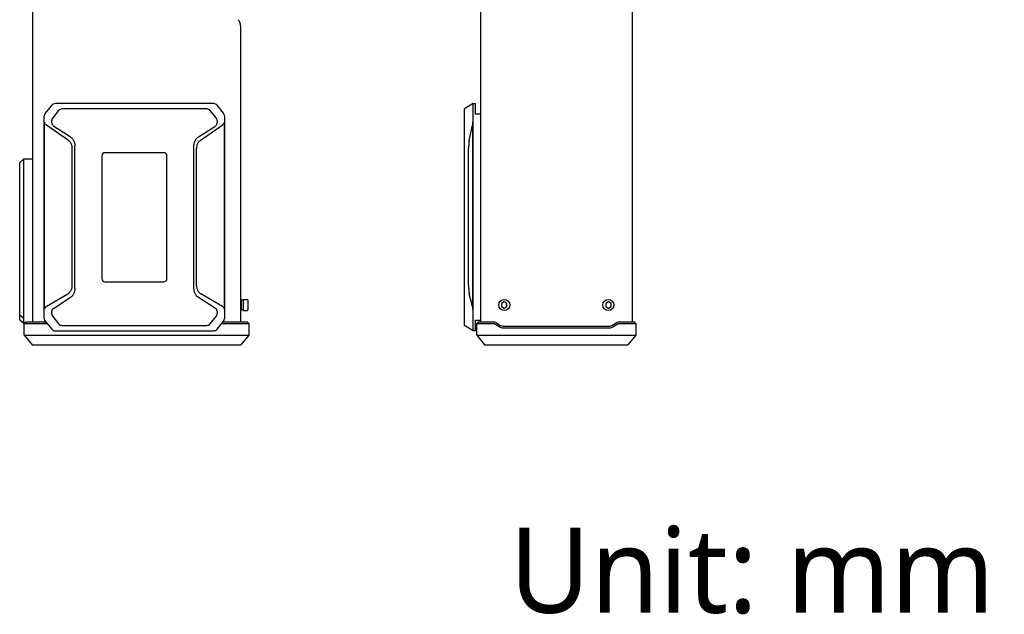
# Model space of a CAD drawing. Header units: millimetres. Extents: x 97 to 513, y 36 to 379.
# Tile 4 of 7: x 282 to 513, y 36 to 175. Entities that reach past the tile are written whole.
import ezdxf

# ---------------------------------------------------------------- set-up
doc = ezdxf.new("R2010")
doc.units = ezdxf.units.MM
doc.header["$LTSCALE"] = 32.67
doc.layers.get('0').update_dxf_attribs({"linetype": 'CONTINUOUS'})
doc.layers.add('00_COMPONENTS', color=7, linetype='CONTINUOUS')
doc.styles.get("Standard").update_dxf_attribs({"font": 'Roboto-Regular.ttf'})

msp = doc.modelspace()

# ---------------------------------------------------------------- linework, layer by layer
at = {"layer": '00_COMPONENTS', "color": 7}
for p, q in [((285.2799, 356.4716), (285.2799, 104.4416)), ((425.7772, 356.4716), (425.7772, 104.4416)), ((390.2772, 191.7066), (390.2772, 104.4416)), ((334.0299, 173.8782), (334.0299, 104.4416)), ((289.7823, 155.2407), (288.2591, 153.3831)), ((327.7591, 155.6066), (290.5556, 155.6066)), ((330.0556, 153.3831), (328.5324, 155.2407)), ((388.5272, 155.6066), (386.5272, 154.3566)), ((388.5272, 155.6066), (389.1272, 155.6066)), ((388.5272, 102.3566), (388.5272, 155.6066)), ((389.1272, 153.1066), (389.1272, 155.6066)), ((288.0324, 105.2142), (288.0324, 152.7491)), ((291.4084, 153.9907), (290.0091, 152.2842)), ((326.1331, 154.3566), (292.1817, 154.3566)), ((328.3056, 152.2842), (326.9063, 153.9907)), ((330.2824, 152.7491), (330.2824, 105.2142)), ((386.5272, 103.6066), (386.5272, 154.3566)), ((390.2772, 153.1066), (389.1272, 153.1066)), ((288.1199, 107.3968), (288.1199, 151.3004)), ((293.7118, 146.9587), (288.5852, 150.5484)), ((289.7824, 151.0958), (289.7824, 151.6502)), ((294.0953, 147.8484), (290.2926, 150.2803)), ((324.2194, 147.8484), (328.0221, 150.2803)), ((324.6029, 146.9587), (329.7295, 150.5484)), ((328.5324, 151.6502), (328.5324, 151.0958)), ((330.1949, 151.3004), (330.1949, 107.3968)), ((387.6084, 146.9587), (388.3591, 150.5484)), ((388.4272, 151.3004), (388.4272, 107.3968)), ((295.1965, 112.3074), (295.1965, 145.7034)), ((323.1182, 112.3074), (323.1182, 145.7034)), ((294.6074, 113.0054), (294.6074, 145.0828)), ((301.5324, 143.3566), (301.5324, 114.6066)), ((316.0324, 144.1066), (302.2824, 144.1066)), ((316.7824, 114.6066), (316.7824, 143.3566)), ((323.7074, 113.0054), (323.7074, 145.0828)), ((387.4772, 113.0054), (387.4772, 145.0828)), ((283.2799, 142.6828), (282.2799, 141.8168)), ((282.2799, 104.8966), (282.2799, 141.8168)), ((283.2799, 142.6828), (285.2799, 142.6828)), ((283.2799, 104.1466), (283.2799, 142.6828)), ((302.2824, 113.8566), (316.0324, 113.8566)), ((288.5172, 108.0256), (293.5945, 111.0319)), ((329.7975, 108.0256), (324.7202, 111.0319)), ((388.3691, 108.0256), (387.6255, 111.0319)), ((290.174, 107.6071), (294.1163, 110.1283)), ((328.1407, 107.6071), (324.1984, 110.1283)), ((334.2799, 109.7066), (334.0299, 109.7066)), ((334.2799, 107.1066), (334.2799, 109.7066)), ((334.6549, 109.5566), (334.2799, 109.5566)), ((334.6549, 109.7066), (335.6299, 109.7066)), ((334.6549, 109.7066), (334.6549, 107.1066)), ((335.7799, 109.5566), (335.7799, 107.2566)), ((395.2025, 108.768), (395.2019, 108.0463)), ((395.8279, 109.1283), (395.2025, 108.768)), ((396.4525, 108.7669), (395.8279, 109.1283)), ((396.4519, 108.0453), (396.4525, 108.7669)), ((419.6025, 108.768), (419.6019, 108.0463)), ((420.2279, 109.1283), (419.6025, 108.768)), ((420.8525, 108.7669), (420.2279, 109.1283)), ((420.8519, 108.0453), (420.8525, 108.7669)), ((289.7824, 106.3131), (289.7824, 106.9338)), ((328.5324, 106.9338), (328.5324, 106.3131)), ((334.2799, 107.1066), (334.0299, 107.1066)), ((334.6549, 107.2566), (334.2799, 107.2566)), ((334.6549, 107.1066), (335.6299, 107.1066)), ((395.2019, 108.0463), (395.8266, 107.6849)), ((395.8266, 107.6849), (396.4519, 108.0453)), ((419.6019, 108.0463), (420.2266, 107.6849)), ((420.2266, 107.6849), (420.8519, 108.0453)), ((282.2799, 106.0641), (283.2799, 105.2825)), ((282.2799, 104.8966), (283.2799, 104.1466)), ((283.4349, 104.1466), (283.2799, 104.1466)), ((283.7299, 104.4416), (283.3299, 104.0416)), ((283.3299, 104.0416), (288.7007, 104.0416)), ((283.3299, 101.2916), (283.3299, 104.0416)), ((283.7299, 104.4416), (288.3727, 104.4416)), ((288.2591, 104.5801), (289.7823, 102.7226)), ((290.0091, 105.679), (291.4084, 103.9726)), ((326.9063, 103.9726), (328.3056, 105.679)), ((328.5324, 102.7226), (330.0556, 104.5801)), ((329.6141, 104.0416), (335.9799, 104.0416)), ((329.9421, 104.4416), (335.5799, 104.4416)), ((335.5799, 104.4416), (335.9799, 104.0416)), ((335.9799, 104.0416), (335.9799, 101.2916)), ((389.1272, 104.8566), (390.2772, 104.8566)), ((389.1272, 102.3566), (389.1272, 104.8566)), ((389.7772, 104.4416), (389.3772, 104.0416)), ((389.3772, 104.0416), (393.3076, 104.0416)), ((389.3772, 101.2916), (389.3772, 104.0416)), ((389.7772, 104.4416), (393.3076, 104.4416)), ((393.6163, 103.9561), (394.7812, 103.2572)), ((393.8221, 104.2991), (394.987, 103.6002)), ((421.0679, 103.6002), (422.2328, 104.2991)), ((421.2737, 103.2572), (422.4386, 103.9561)), ((422.7473, 104.4416), (426.2772, 104.4416)), ((422.7473, 104.0416), (426.6772, 104.0416)), ((426.2772, 104.4416), (426.6772, 104.0416)), ((426.6772, 104.0416), (426.6772, 101.2916)), ((290.5556, 102.3566), (327.7591, 102.3566)), ((292.1817, 103.6066), (326.1331, 103.6066)), ((388.5272, 102.3566), (386.5272, 103.6066)), ((389.1272, 102.3566), (388.5272, 102.3566)), ((395.5015, 103.4577), (420.5534, 103.4577)), ((395.5015, 103.0577), (420.5534, 103.0577)), ((283.3299, 101.2916), (335.9799, 101.2916)), ((283.3299, 101.2916), (285.1799, 99.0416)), ((335.9799, 101.2916), (334.1299, 99.0416)), ((389.3772, 101.2916), (426.6772, 101.2916)), ((389.3772, 101.2916), (391.2272, 99.0416)), ((426.6772, 101.2916), (424.8272, 99.0416)), ((285.1799, 99.0416), (334.1299, 99.0416)), ((391.2272, 99.0416), (424.8272, 99.0416))]:
    msp.add_line(p, q, dxfattribs=at)
for centre in [(395.8272, 108.4066), (420.2272, 108.4066)]:
    msp.add_circle(centre, 1.3, dxfattribs=at)
for centre, radius, start, end in [((332.0299, 173.8782), 2, 0, 45), ((290.5556, 154.6066), 1, 90, 140.648247), ((327.7591, 154.6066), 1, 39.351753, 90), ((289.0324, 152.7491), 1, 140.648247, 180), ((292.1817, 153.3566), 1, 90, 140.648247), ((326.1331, 153.3566), 1, 39.351753, 90), ((329.2824, 152.7491), 1, 0, 39.351753), ((290.7824, 151.6502), 1, 140.648247, 180), ((327.5324, 151.6502), 1, 0, 39.351753), ((302.2824, 143.3566), 0.75, 90, 180), ((316.0324, 143.3566), 0.75, 0, 90), ((302.2824, 114.6066), 0.75, 180, 270), ((316.0324, 114.6066), 0.75, 270, 360), ((335.6299, 109.5566), 0.15, 0, 90), ((290.7824, 106.3131), 1, 180, 219.351753), ((327.5324, 106.3131), 1, 320.648247, 360), ((335.6299, 107.2566), 0.15, 270, 360), ((289.0324, 105.2142), 1, 180, 219.351753), ((292.1817, 104.6066), 1, 219.351753, 270), ((326.1331, 104.6066), 1, 270, 320.648247), ((329.2824, 105.2142), 1, 320.648247, 360), ((393.3076, 103.4416), 1, 59.036274, 90), ((393.3076, 103.4416), 0.6, 59.036274, 90), ((422.7473, 103.4416), 1, 90, 120.963726), ((422.7473, 103.4416), 0.6, 90, 120.963726), ((290.5556, 103.3566), 1, 219.351753, 270), ((327.7591, 103.3566), 1, 270, 320.648247), ((395.5015, 104.4577), 1.4, 239.036274, 270), ((395.5015, 104.4577), 1, 239.036274, 270), ((420.5534, 104.4577), 1, 270, 300.963726), ((420.5534, 104.4577), 1.4, 270, 300.963726)]:
    msp.add_arc(centre, radius, start, end, dxfattribs=at)
for points, knots in [([(288.5852, 150.5484), (288.5227, 150.5921), (288.4038, 150.689), (288.2538, 150.8641), (288.165, 151.0363), (288.1266, 151.1852), (288.1199, 151.262), (288.1199, 151.3004)], [0, 0, 0, 0, 0.24939783, 0.49911427, 0.7491017, 0.87452564, 1, 1, 1, 1]), ([(289.7824, 151.0958), (289.7824, 151.054), (289.7893, 150.9703), (289.8295, 150.8078), (289.9243, 150.6187), (290.0891, 150.4278), (290.2223, 150.3253), (290.2926, 150.2803)], [0, 0, 0, 0, 0.12510689, 0.25022779, 0.49994175, 0.74989493, 1, 1, 1, 1]), ([(328.0221, 150.2803), (328.0924, 150.3253), (328.2257, 150.4278), (328.3904, 150.6187), (328.4852, 150.8078), (328.5254, 150.9703), (328.5324, 151.054), (328.5324, 151.0958)], [0, 0, 0, 0, 0.25010507, 0.50005824, 0.74977221, 0.87489311, 1, 1, 1, 1]), ([(330.1949, 151.3004), (330.1949, 151.262), (330.1881, 151.1852), (330.1497, 151.0363), (330.0609, 150.8641), (329.9109, 150.689), (329.792, 150.5921), (329.7295, 150.5484)], [0, 0, 0, 0, 0.12547441, 0.2508984, 0.5008859, 0.7506024, 1, 1, 1, 1]), ([(388.4272, 151.3004), (388.4272, 151.225), (388.4237, 151.081), (388.409, 150.8787), (388.3878, 150.7032), (388.3692, 150.5966), (388.3591, 150.5484)], [0, 0, 0, 0, 0.29919654, 0.57096391, 0.80457652, 1, 1, 1, 1]), ([(294.0953, 147.8484), (294.1837, 147.7919), (294.3531, 147.667), (294.5794, 147.4469), (294.7733, 147.1979), (294.9318, 146.925), (295.0532, 146.6337), (295.1656, 146.229), (295.1965, 145.9129), (295.1965, 145.7034)], [0, 0, 0, 0, 0.1250332, 0.25006328, 0.37509365, 0.50012824, 0.62517025, 0.75022166, 1, 1, 1, 1]), ([(323.1182, 145.7034), (323.1182, 145.9129), (323.1491, 146.229), (323.2615, 146.6337), (323.3829, 146.925), (323.5414, 147.1979), (323.7354, 147.4469), (323.9616, 147.667), (324.131, 147.7919), (324.2194, 147.8484)], [0, 0, 0, 0, 0.2497783, 0.37482972, 0.49987173, 0.62490632, 0.74993671, 0.87496679, 1, 1, 1, 1]), ([(294.6074, 145.0828), (294.6074, 145.2633), (294.5836, 145.5354), (294.495, 145.886), (294.3983, 146.1394), (294.2704, 146.3785), (294.1122, 146.5983), (293.926, 146.7944), (293.7854, 146.9072), (293.7118, 146.9587)], [0, 0, 0, 0, 0.25042037, 0.37569516, 0.50086853, 0.62590549, 0.75077878, 0.87547557, 1, 1, 1, 1]), ([(324.6029, 146.9587), (324.5294, 146.9072), (324.3888, 146.7944), (324.2025, 146.5983), (324.0443, 146.3785), (323.9165, 146.1395), (323.8197, 145.886), (323.7311, 145.5354), (323.7074, 145.2633), (323.7074, 145.0828)], [0, 0, 0, 0, 0.12452442, 0.24922121, 0.3740945, 0.49913146, 0.62430484, 0.74957963, 1, 1, 1, 1]), ([(387.6084, 146.9587), (387.5967, 146.9028), (387.575, 146.7817), (387.5484, 146.5871), (387.5258, 146.3693), (387.5007, 146.0452), (387.4816, 145.6142), (387.4772, 145.2626), (387.4772, 145.0828)], [0, 0, 0, 0, 0.09103519, 0.19586093, 0.31284148, 0.43976912, 0.71367635, 1, 1, 1, 1]), ([(293.5945, 111.0319), (293.6775, 111.081), (293.8367, 111.1914), (294.0485, 111.3905), (294.2284, 111.6194), (294.3732, 111.8724), (294.4821, 112.143), (294.5812, 112.5189), (294.6074, 112.8114), (294.6074, 113.0054)], [0, 0, 0, 0, 0.12446844, 0.2491205, 0.37397016, 0.49900758, 0.62420204, 0.74951209, 1, 1, 1, 1]), ([(295.1965, 112.3074), (295.1965, 112.0961), (295.1676, 111.7774), (295.061, 111.3674), (294.9448, 111.0712), (294.7912, 110.7924), (294.6007, 110.5374), (294.3757, 110.3122), (294.2054, 110.1853), (294.1163, 110.1283)], [0, 0, 0, 0, 0.24982597, 0.37487903, 0.49992026, 0.62494978, 0.74996984, 0.87498478, 1, 1, 1, 1]), ([(324.1984, 110.1283), (324.1093, 110.1853), (323.939, 110.3122), (323.714, 110.5374), (323.5235, 110.7924), (323.3699, 111.0712), (323.2537, 111.3674), (323.1471, 111.7774), (323.1182, 112.0961), (323.1182, 112.3074)], [0, 0, 0, 0, 0.12501522, 0.25003016, 0.37505022, 0.50007974, 0.62512097, 0.75017403, 1, 1, 1, 1]), ([(323.7074, 113.0054), (323.7074, 112.8114), (323.7335, 112.5189), (323.8326, 112.143), (323.9415, 111.8724), (324.0863, 111.6194), (324.2662, 111.3905), (324.478, 111.1914), (324.6372, 111.081), (324.7202, 111.0319)], [0, 0, 0, 0, 0.25048792, 0.37579795, 0.50099241, 0.62602984, 0.7508795, 0.87553156, 1, 1, 1, 1]), ([(387.4772, 113.0054), (387.4772, 112.8123), (387.4821, 112.4353), (387.5032, 111.9744), (387.5316, 111.6309), (387.5572, 111.4046), (387.5873, 111.2072), (387.6121, 111.0865), (387.6255, 111.0319)], [0, 0, 0, 0, 0.29220177, 0.57044251, 0.69795105, 0.81369769, 0.91498909, 1, 1, 1, 1]), ([(288.1199, 107.3968), (288.1199, 107.4618), (288.1391, 107.5925), (288.2253, 107.77), (288.3556, 107.9167), (288.4615, 107.9927), (288.5172, 108.0256)], [0, 0, 0, 0, 0.25057737, 0.50077518, 0.75056601, 1, 1, 1, 1]), ([(290.174, 107.6071), (290.117, 107.5707), (290.0097, 107.4862), (289.882, 107.3258), (289.8003, 107.1374), (289.7824, 107.0014), (289.7824, 106.9338)], [0, 0, 0, 0, 0.25018074, 0.50020239, 0.75010027, 1, 1, 1, 1]), ([(328.5324, 106.9338), (328.5324, 107.0014), (328.5144, 107.1374), (328.4327, 107.3258), (328.305, 107.4862), (328.1977, 107.5707), (328.1407, 107.6071)], [0, 0, 0, 0, 0.24989973, 0.49979761, 0.74981926, 1, 1, 1, 1]), ([(329.7975, 108.0256), (329.8532, 107.9927), (329.9591, 107.9167), (330.0894, 107.77), (330.1757, 107.5925), (330.1949, 107.4618), (330.1949, 107.3968)], [0, 0, 0, 0, 0.24943426, 0.49922536, 0.7494231, 1, 1, 1, 1]), ([(388.3691, 108.0256), (388.3784, 107.9879), (388.3951, 107.9013), (388.4131, 107.7557), (388.4247, 107.584), (388.4272, 107.4611), (388.4272, 107.3968)], [0, 0, 0, 0, 0.18427692, 0.41743256, 0.69537876, 1, 1, 1, 1])]:
    msp.add_open_spline(points, degree=3, knots=knots, dxfattribs=at)

# ---------------------------------------------------------------- texts
at = {"insert": (397, 56.2286), "char_height": 20, "width": 118.934659, "attachment_point": 1}
msp.add_mtext('Unit: mm', dxfattribs=at)

doc.saveas('drawing.dxf')
